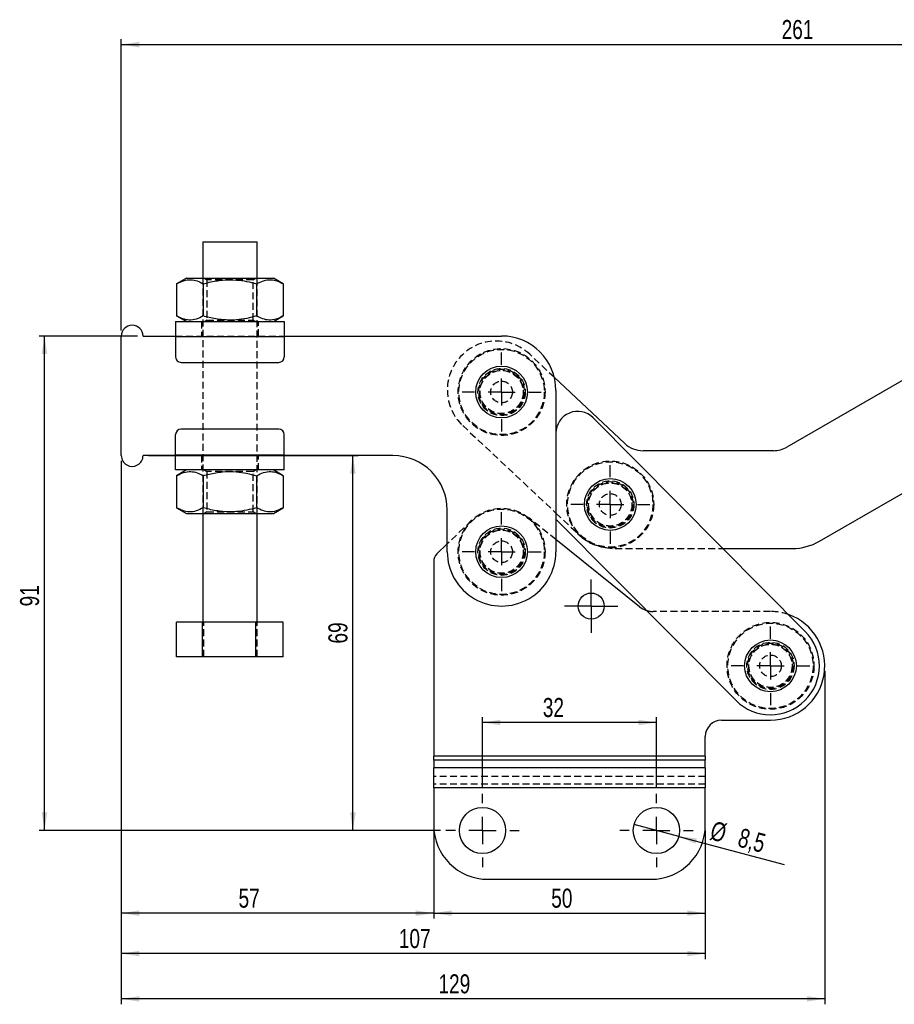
# Model space of a CAD drawing. Extents: x 31 to 353, y 15 to 293.
# Tile 3 of 16: x 31 to 192, y 112 to 293. Entities that reach past the tile are written whole.
import ezdxf

# ---------------------------------------------------------------- set-up
doc = ezdxf.new("R2010")
doc.units = 0
doc.linetypes.add('HIDDEN', pattern=[1.905, 1.27, -0.635])
doc.layers.get('0').update_dxf_attribs({"linetype": 'CONTINUOUS'})
doc.styles.add('SLDTEXTSTYLE0', font='TXT', dxfattribs={"width": 0.75})
doc.dimstyles.new('SLDDIMSTYLE0', dxfattribs={"dimtxt": 3.5, "dimasz": 3.302, "dimexe": 0, "dimexo": 0.0625, "dimgap": 0.875, "dimtad": 1, "dimdec": 1, "dimrnd": 1e-09, "dimzin": 12, "dimtxsty": 'SLDTEXTSTYLE0', "dimsah": 1, "dimcen": 0.09, "dimazin": 3, "dimtfac": 1, "dimtofl": 0, "dimtmove": 0, "dimatfit": 3, "dimtolj": 1, "dimtzin": 12})
doc.dimstyles.new('SLDDIMSTYLE1', dxfattribs={"dimtxt": 3.5, "dimasz": 3.302, "dimexe": 0, "dimexo": 0.0625, "dimgap": 0.875, "dimtad": 1, "dimdec": 0, "dimrnd": 1e-09, "dimzin": 12, "dimtxsty": 'SLDTEXTSTYLE0', "dimsah": 1, "dimcen": 0.09, "dimazin": 3, "dimtfac": 1, "dimtdec": 0, "dimtofl": 0, "dimtmove": 0, "dimatfit": 3, "dimtolj": 1, "dimtzin": 12})
doc.dimstyles.new('SLDDIMSTYLE2', dxfattribs={"dimtxt": 3.5, "dimasz": 3.302, "dimexe": 0, "dimexo": 0.0625, "dimgap": 0.875, "dimtad": 1, "dimdec": 0, "dimrnd": 1e-09, "dimzin": 12, "dimtxsty": 'SLDTEXTSTYLE0', "dimsah": 1, "dimcen": 0.09, "dimazin": 3, "dimtfac": 1, "dimtofl": 0, "dimtmove": 0, "dimatfit": 3, "dimtolj": 1, "dimtzin": 12})
doc.dimstyles.new('SLDDIMSTYLE3', dxfattribs={"dimtxt": 3.5, "dimasz": 3.302, "dimexe": 0, "dimexo": 0.0625, "dimgap": 0.875, "dimtad": 1, "dimdec": 3, "dimrnd": 1e-09, "dimzin": 12, "dimtxsty": 'SLDTEXTSTYLE0', "dimsah": 1, "dimcen": 0.09, "dimazin": 3, "dimtfac": 1, "dimtdec": 3, "dimtofl": 0, "dimtmove": 0, "dimatfit": 3, "dimtolj": 1, "dimtzin": 12})
doc.dimstyles.new('SLDDIMSTYLE4', dxfattribs={"dimtxt": 3.5, "dimasz": 3.302, "dimexe": 0, "dimexo": 0.0625, "dimgap": 0.875, "dimtad": 1, "dimdec": 3, "dimrnd": 1e-09, "dimzin": 12, "dimtxsty": 'SLDTEXTSTYLE0', "dimblk1": 'NONE', "dimsah": 1, "dimcen": 0, "dimazin": 3, "dimtfac": 1, "dimtdec": 3, "dimtmove": 0, "dimatfit": 3, "dimtolj": 1, "dimtzin": 12})

# ---------------------------------------------------------------- blocks, each defined once
blk = doc.blocks.new('_D')
at = {"color": 179, "linetype": 'CONTINUOUS'}
for p, q in [((54.51, 212.64), (93.14, 212.64)), ((92.14, 143.65), (92.14, 212.64)), ((108.26, 143.65), (91.14, 143.65))]:
    blk.add_line(p, q, dxfattribs=at)
for points in [[(92.14, 212.64), (91.63, 209.33), (92.65, 209.33)], [(92.14, 143.65), (92.65, 146.95), (91.63, 146.95)]]:
    blk.add_solid(points, dxfattribs=at)
at = {"color": 179, "linetype": 'CONTINUOUS', "insert": (87.63, 178.04, 0.1), "char_height": 3.5, "attachment_point": 1, "rotation": 90, "style": 'SLDTEXTSTYLE0'}
blk.add_mtext('69', dxfattribs=at)
blk = doc.blocks.new('_D_1')
at = {"color": 179, "linetype": 'CONTINUOUS'}
for p, q in [((49.51, 235.64), (49.51, 289.28)), ((49.51, 288.28), (310.81, 288.29)), ((310.81, 264.75), (310.81, 289.29))]:
    blk.add_line(p, q, dxfattribs=at)
for points in [[(49.51, 288.28), (52.81, 287.77), (52.81, 288.79)], [(310.81, 288.29), (307.51, 288.79), (307.51, 287.78)]]:
    blk.add_solid(points, dxfattribs=at)
at = {"color": 179, "linetype": 'CONTINUOUS', "insert": (171.06, 292.8, 0.1), "char_height": 3.5, "attachment_point": 1, "rotation": 0.0009, "style": 'SLDTEXTSTYLE0'}
blk.add_mtext('261', dxfattribs=at)
blk = doc.blocks.new('_D_2')
at = {"color": 179, "linetype": 'CONTINUOUS'}
for p, q in [((52.51, 234.64), (34.38, 234.64)), ((35.38, 143.65), (35.38, 234.64)), ((108.26, 143.65), (34.38, 143.65))]:
    blk.add_line(p, q, dxfattribs=at)
for points in [[(35.38, 234.64), (34.87, 231.33), (35.89, 231.33)], [(35.38, 143.65), (35.89, 146.95), (34.87, 146.95)]]:
    blk.add_solid(points, dxfattribs=at)
at = {"color": 179, "linetype": 'CONTINUOUS', "insert": (30.87, 184.87, 0.1), "char_height": 3.5, "attachment_point": 1, "rotation": 90, "style": 'SLDTEXTSTYLE0'}
blk.add_mtext('91', dxfattribs=at)
blk = doc.blocks.new('_D_3')
at = {"color": 179, "linetype": 'CONTINUOUS'}
for p, q in [((49.51, 211.64), (49.51, 127.42)), ((107.01, 143.65), (107.01, 127.42)), ((107.01, 128.42), (49.51, 128.42))]:
    blk.add_line(p, q, dxfattribs=at)
for points in [[(49.51, 128.42), (52.81, 127.91), (52.81, 128.93)], [(107.01, 128.42), (103.71, 128.93), (103.71, 127.91)]]:
    blk.add_solid(points, dxfattribs=at)
at = {"color": 179, "linetype": 'CONTINUOUS', "insert": (71.09, 132.93, 0.1), "char_height": 3.5, "attachment_point": 1, "style": 'SLDTEXTSTYLE0'}
blk.add_mtext('57', dxfattribs=at)
blk = doc.blocks.new('_D_4')
at = {"color": 179, "linetype": 'CONTINUOUS'}
for p, q in [((107.01, 143.65), (107.01, 127.42)), ((157.01, 143.65), (157.01, 127.42)), ((107.01, 128.42), (157.01, 128.42))]:
    blk.add_line(p, q, dxfattribs=at)
for points in [[(107.01, 128.42), (110.31, 127.91), (110.31, 128.93)], [(157.01, 128.42), (153.71, 128.93), (153.71, 127.91)]]:
    blk.add_solid(points, dxfattribs=at)
at = {"color": 179, "linetype": 'CONTINUOUS', "insert": (128.65, 132.93, 0.1), "char_height": 3.5, "attachment_point": 1, "style": 'SLDTEXTSTYLE0'}
blk.add_mtext('50', dxfattribs=at)
blk = doc.blocks.new('_D_5')
at = {"color": 179, "linetype": 'CONTINUOUS'}
for p, q in [((49.51, 211.64), (49.51, 119.98)), ((157.01, 143.65), (157.01, 119.98)), ((157.01, 120.98), (49.51, 120.98))]:
    blk.add_line(p, q, dxfattribs=at)
for points in [[(49.51, 120.98), (52.82, 120.48), (52.82, 121.49)], [(157.01, 120.98), (153.71, 121.49), (153.71, 120.48)]]:
    blk.add_solid(points, dxfattribs=at)
at = {"color": 179, "linetype": 'CONTINUOUS', "insert": (100.59, 125.5, 0.1), "char_height": 3.5, "attachment_point": 1, "rotation": 0.0009, "style": 'SLDTEXTSTYLE0'}
blk.add_mtext('107', dxfattribs=at)
blk = doc.blocks.new('_D_6')
at = {"color": 179, "linetype": 'CONTINUOUS'}
for p, q in [((49.51, 211.64), (49.51, 111.65)), ((179.01, 172.94), (179.01, 111.65)), ((179.01, 112.65), (49.51, 112.65))]:
    blk.add_line(p, q, dxfattribs=at)
for points in [[(49.51, 112.65), (52.82, 112.14), (52.82, 113.15)], [(179.01, 112.65), (175.71, 113.16), (175.71, 112.14)]]:
    blk.add_solid(points, dxfattribs=at)
at = {"color": 179, "linetype": 'CONTINUOUS', "insert": (107.89, 117.16, 0.1), "char_height": 3.5, "attachment_point": 1, "rotation": 0.0009, "style": 'SLDTEXTSTYLE0'}
blk.add_mtext('129', dxfattribs=at)
blk = doc.blocks.new('_D_7')
at = {"color": 179, "linetype": 'CONTINUOUS'}
for q in [(143.91, 144.75), (171.5, 137.35)]:
    blk.add_line((152.12, 142.55), q, dxfattribs=at)
blk.add_solid([(152.12, 142.55), (155.17, 141.2), (155.44, 142.18)], dxfattribs=at)
at = {"color": 179, "linetype": 'CONTINUOUS', "char_height": 3.5, "attachment_point": 1, "rotation": 345, "style": 'SLDTEXTSTYLE0'}
for s, insert in [('%%c', (158.57, 145.45, 0.1)), ('8,5', (163.68, 144.14, 0.1))]:
    blk.add_mtext(s, dxfattribs=dict(at, insert=insert))
blk = doc.blocks.new('_NONE')
blk = doc.blocks.new('_D_8')
at = {"color": 179, "linetype": 'CONTINUOUS'}
for p, q in [((116.01, 151.4), (116.01, 164.51)), ((148.01, 163.51), (116.01, 163.51)), ((148.01, 151.4), (148.01, 164.51))]:
    blk.add_line(p, q, dxfattribs=at)
for points in [[(116.01, 163.51), (119.31, 163), (119.31, 164.01)], [(148.01, 163.51), (144.71, 164.01), (144.71, 163)]]:
    blk.add_solid(points, dxfattribs=at)
at = {"color": 179, "linetype": 'CONTINUOUS', "insert": (127.1, 168.02, 0.1), "char_height": 3.5, "attachment_point": 1, "style": 'SLDTEXTSTYLE0'}
blk.add_mtext('32', dxfattribs=at)
blk = doc.blocks.new('SW_CENTERMARKSYMBOL_0')
at = {"color": 0, "linetype": 'CONTINUOUS'}
for p, q in [((0, 5), (0, 7.2625)), ((0, 0), (0, 2.5)), ((-5, 0), (-7.2625, 0)), ((0, 0), (-2.5, 0)), ((0, 0), (0, -2.5)), ((0, 0), (2.5, 0)), ((5, 0), (7.2625, 0)), ((0, -5), (0, -7.2625))]:
    blk.add_line(p, q, dxfattribs=at)
blk = doc.blocks.new('SW_CENTERMARKSYMBOL_1')
at = {"color": 0, "linetype": 'CONTINUOUS'}
for p, q in [((0, 5), (0, 7.2625)), ((0, 0), (0, 2.5)), ((-5, 0), (-7.2625, 0)), ((0, 0), (-2.5, 0)), ((0, 0), (0, -2.5)), ((0, 0), (2.5, 0)), ((5, 0), (7.2625, 0)), ((0, -5), (0, -7.2625))]:
    blk.add_line(p, q, dxfattribs=at)
blk = doc.blocks.new('SW_CENTERMARKSYMBOL_2')
at = {"color": 0, "linetype": 'CONTINUOUS'}
for p, q in [((0, 5), (0, 7.2625)), ((0, 0), (0, 2.5)), ((-5, 0), (-7.2625, 0)), ((0, 0), (-2.5, 0)), ((0, 0), (0, -2.5)), ((0, 0), (2.5, 0)), ((5, 0), (7.2625, 0)), ((0, -5), (0, -7.2625))]:
    blk.add_line(p, q, dxfattribs=at)
blk = doc.blocks.new('SW_CENTERMARKSYMBOL_3')
at = {"color": 0, "linetype": 'CONTINUOUS'}
for p, q in [((0, 2.5), (0, 4.9)), ((0, 0), (0, 2.5)), ((-2.5, 0), (-4.9, 0)), ((0, 0), (-2.5, 0)), ((0, 0), (0, -2.5)), ((0, 0), (2.5, 0)), ((2.5, 0), (4.9, 0)), ((0, -2.5), (0, -4.9))]:
    blk.add_line(p, q, dxfattribs=at)
blk = doc.blocks.new('SW_CENTERMARKSYMBOL_4')
at = {"color": 0, "linetype": 'CONTINUOUS'}
for p, q in [((0, 5), (0, 7.2625)), ((0, 0), (0, 2.5)), ((-5, 0), (-7.2625, 0)), ((0, 0), (-2.5, 0)), ((0, 0), (0, -2.5)), ((0, 0), (2.5, 0)), ((5, 0), (7.2625, 0)), ((0, -5), (0, -7.2625))]:
    blk.add_line(p, q, dxfattribs=at)
blk = doc.blocks.new('SW_CENTERMARKSYMBOL_5')
at = {"color": 0, "linetype": 'CONTINUOUS'}
for p, q in [((0, 5), (0, 6.75)), ((0, 0), (0, 2.5)), ((-5, 0), (-6.75, 0)), ((0, 0), (-2.5, 0)), ((0, 0), (0, -2.5)), ((0, 0), (2.5, 0)), ((5, 0), (6.75, 0)), ((0, -5), (0, -6.75))]:
    blk.add_line(p, q, dxfattribs=at)
blk = doc.blocks.new('SW_CENTERMARKSYMBOL_6')
at = {"color": 0, "linetype": 'CONTINUOUS'}
for p, q in [((0, 5), (0, 6.75)), ((0, 0), (0, 2.5)), ((-5, 0), (-6.75, 0)), ((0, 0), (-2.5, 0)), ((0, 0), (0, -2.5)), ((0, 0), (2.5, 0)), ((5, 0), (6.75, 0)), ((0, -5), (0, -6.75))]:
    blk.add_line(p, q, dxfattribs=at)

msp = doc.modelspace()

# ---------------------------------------------------------------- linework, layer by layer
at = {"color": 7, "linetype": 'CONTINUOUS'}
for p, q in [((64.511378, 251.985962), (64.511483, 245.285964)), ((74.511484, 245.286121), (74.51138, 251.986118)), ((61.511484, 245.285916), (59.696545, 244.238021)), ((79.326455, 244.23833), (77.511487, 245.286169)), ((59.696545, 244.238021), (59.696642, 238.333753)), ((64.604026, 244.2381), (64.604116, 238.333831)), ((74.418982, 244.238256), (74.419071, 238.333984)), ((79.326455, 244.23833), (79.326549, 238.334062)), ((216.115442, 239.648281), (172.036075, 214.203079)), ((59.696642, 238.333753), (61.511611, 237.285914)), ((77.511613, 237.286168), (79.326549, 238.334062)), ((59.511614, 237.285885), (79.511614, 237.286201)), ((49.512004, 212.635728), (49.511653, 234.635728)), ((53.511654, 234.635791), (59.511651, 234.635884)), ((59.511659, 234.535886), (79.511655, 234.536199)), ((59.511659, 234.535886), (59.511711, 230.785886)), ((79.511655, 234.636201), (119.511654, 234.636831)), ((79.511655, 234.536199), (79.511714, 230.786199)), ((60.511728, 229.785899), (78.511731, 229.786182)), ((142.139443, 214.89003), (129.224426, 227.016977)), ((129.511811, 224.636985), (129.512278, 194.936986)), ((178.018228, 196.872541), (225.114373, 224.059204)), ((175.397296, 180.279158), (136.350432, 219.591933)), ((78.511924, 217.486183), (60.511922, 217.4859)), ((59.512001, 212.735884), (59.511942, 216.485886)), ((79.511997, 212.736199), (79.511938, 216.486199)), ((129.512423, 216.773181), (129.512184, 200.934081)), ((59.512001, 212.635884), (53.511997, 212.635789)), ((79.511997, 212.736199), (59.512001, 212.735884)), ((99.512001, 212.636514), (79.512001, 212.636199)), ((169.536029, 213.533378), (145.561676, 213.535022)), ((79.512042, 209.986199), (59.512039, 209.985884)), ((61.512043, 209.985916), (59.697104, 208.938023)), ((59.697104, 208.938023), (59.697193, 203.033751)), ((64.604578, 208.9381), (64.604674, 203.03383)), ((74.419537, 208.938254), (74.41963, 203.033984)), ((79.327014, 208.938333), (77.512042, 209.986167)), ((79.327014, 208.938333), (79.327107, 203.03406)), ((59.697193, 203.033751), (61.512169, 201.985917)), ((77.512168, 201.986168), (79.327107, 203.03406)), ((64.512168, 201.985963), (64.512481, 181.985963)), ((74.512483, 181.986121), (74.512166, 201.986121)), ((109.512278, 194.936672), (109.512157, 202.636671)), ((129.512166, 202.055384), (129.512201, 202.055352)), ((129.512184, 200.934081), (162.626256, 167.5945)), ((109.512256, 196.369445), (107.61715, 194.525772)), ((144.905843, 184.817081), (129.512243, 197.169627)), ((160.245623, 195.534015), (173.018136, 195.533138)), ((107.011775, 193.09224), (107.011775, 157.297116)), ((64.480011, 181.985963), (59.698601, 181.985888)), ((59.698698, 175.585888), (59.698601, 181.985888)), ((74.293897, 181.986117), (64.480011, 181.985963)), ((64.480116, 175.585963), (64.480011, 181.985963)), ((79.326366, 181.986197), (74.293897, 181.986117)), ((74.293998, 175.586117), (74.293897, 181.986117)), ((79.326467, 175.586196), (79.326366, 181.986197)), ((64.480116, 175.585963), (59.698698, 175.585888)), ((74.293998, 175.586117), (64.480116, 175.585963)), ((79.326467, 175.586196), (74.293998, 175.586117)), ((160.011777, 163.93683), (169.011776, 163.93683)), ((157.011776, 157.297116), (157.011776, 160.936829)), ((157.011776, 157.297116), (107.011775, 157.297116)), ((107.011775, 156.59001), (107.011775, 157.297116)), ((107.011775, 156.59001), (107.011775, 155.170592)), ((157.011776, 156.59001), (107.011775, 156.59001)), ((157.011776, 157.297116), (157.011776, 156.59001)), ((157.011776, 155.170592), (157.011776, 156.59001)), ((157.011776, 155.170592), (107.011775, 155.170592)), ((107.011775, 151.458281), (107.011775, 155.170592)), ((157.011776, 155.170592), (157.011776, 151.458281)), ((157.011776, 151.458281), (107.011775, 151.458281)), ((107.011775, 151.458281), (107.011775, 144.646505)), ((157.011776, 144.646505), (157.011776, 151.458281)), ((117.011776, 134.646504), (147.011776, 134.646504))]:
    msp.add_line(p, q, dxfattribs=at)
at = {"color": 7, "linetype": 'HIDDEN'}
for p, q in [((64.511483, 245.285964), (64.512168, 201.985963)), ((64.838228, 245.285968), (65.261488, 244.989606)), ((65.261488, 244.989606), (65.261607, 237.582347)), ((73.76149, 244.989736), (74.184746, 245.286117)), ((73.761606, 237.582481), (73.76149, 244.989736)), ((74.512166, 201.986121), (74.511484, 245.286121)), ((65.261607, 237.582347), (64.838347, 237.28597)), ((74.184873, 237.286115), (73.761606, 237.582481)), ((64.261612, 237.285959), (64.261657, 234.635959)), ((74.761652, 234.636127), (74.761611, 237.286123)), ((59.511651, 234.635884), (79.511655, 234.636201)), ((59.511659, 234.535886), (79.511655, 234.536199)), ((129.224426, 227.016977), (124.689576, 231.275114)), ((112.3683, 218.153136), (129.512166, 202.055384)), ((79.511997, 212.736199), (59.512001, 212.735884)), ((79.512001, 212.636199), (59.512001, 212.635884)), ((64.262, 212.635959), (64.262045, 209.985959)), ((74.76204, 209.986125), (74.761999, 212.636125)), ((64.838779, 209.985968), (65.262047, 209.689605)), ((65.262047, 209.689605), (65.262166, 202.282345)), ((73.762045, 209.689739), (74.185302, 209.986115)), ((73.762164, 202.282479), (73.762045, 209.689739)), ((65.262166, 202.282345), (64.838906, 201.985969)), ((74.185428, 201.986116), (73.762164, 202.282479)), ((129.512243, 197.169627), (124.519142, 201.176325)), ((129.512201, 202.055352), (133.569752, 198.245391)), ((113.933773, 200.670962), (109.512256, 196.369445)), ((140.414218, 195.535376), (160.245623, 195.534015)), ((169.011776, 183.936829), (147.409275, 183.936829)), ((64.73117, 175.585967), (64.731066, 181.985967)), ((74.545053, 175.586122), (74.544952, 181.986121)), ((157.011776, 157.297116), (107.011775, 157.297116)), ((157.011776, 156.59001), (107.011775, 156.59001)), ((157.011776, 155.170592), (107.011775, 155.170592)), ((157.011776, 153.584807), (107.011775, 153.584807)), ((157.011776, 152.165389), (107.011775, 152.165389)), ((157.011776, 151.458281), (107.011775, 151.458281))]:
    msp.add_line(p, q, dxfattribs=at)
at = {"color": 7, "linetype": 'CONTINUOUS', "flags": 128}
for points in [[(64.511378, 251.985962), (64.531592, 251.985962), (64.7338, 251.985969), (65.144804, 251.985977), (65.746655, 251.985984), (66.513036, 251.985992), (67.410466, 251.986007), (68.39971, 251.986022), (69.437538, 251.986044), (70.4786, 251.986059), (71.477384, 251.986074), (72.390248, 251.986089), (73.17729, 251.986096), (73.804115, 251.986111)], [(73.804115, 251.986111), (74.243327, 251.986118), (74.475729, 251.986118), (74.51138, 251.986118)], [(61.511484, 245.285916), (61.620598, 245.285919), (61.944951, 245.285923), (62.475693, 245.285931), (63.198362, 245.285942), (64.093237, 245.285957), (65.135901, 245.285972), (66.297923, 245.28599), (67.547602, 245.286012), (68.85085, 245.286031), (70.172121, 245.286053), (71.475369, 245.286072), (72.725051, 245.286094), (73.88707, 245.286109), (74.929737, 245.286128), (75.824612, 245.286143), (76.547277, 245.286154), (77.078023, 245.286161), (77.402377, 245.286165), (77.511487, 245.286169)], [(59.511614, 237.285885), (59.511614, 237.233045), (59.511614, 237.076553), (59.511621, 236.822425), (59.511621, 236.480428), (59.511629, 236.063702), (59.511636, 235.588262), (59.511644, 235.072384), (59.511659, 234.535886)], [(79.511614, 237.286201), (79.511614, 237.233358), (79.511614, 237.07687), (79.511621, 236.822742), (79.511625, 236.480741), (79.511632, 236.064019), (79.51164, 235.588579), (79.511647, 235.072697), (79.511655, 234.536199)], [(59.512039, 209.985884), (59.512039, 210.038726), (59.512039, 210.195216), (59.512031, 210.449344), (59.512031, 210.791341), (59.512024, 211.208066), (59.512016, 211.683505), (59.512009, 212.199387), (59.512001, 212.735884)], [(79.512042, 209.986199), (79.512042, 210.03904), (79.512038, 210.195531), (79.512035, 210.449659), (79.512027, 210.791655), (79.512023, 211.208381), (79.512016, 211.683819), (79.512008, 212.199701), (79.511997, 212.736199)], [(61.512169, 201.985917), (61.621276, 201.985918), (61.945629, 201.985922), (62.476379, 201.985931), (63.19904, 201.985943), (64.093915, 201.985958), (65.136579, 201.985972), (66.298601, 201.985991), (67.548287, 201.986012), (68.851535, 201.986032), (70.172803, 201.986053), (71.476051, 201.986073), (72.725729, 201.986093), (73.887751, 201.98611), (74.930419, 201.986127), (75.82529, 201.986142), (76.547959, 201.986153), (77.078705, 201.986161), (77.403058, 201.986166), (77.512168, 201.986168)]]:
    msp.add_lwpolyline(points, dxfattribs=at)
at = {"color": 7, "linetype": 'HIDDEN', "flags": 128}
for points in [[(73.76149, 244.989736), (73.732753, 244.989736), (73.505183, 244.989733), (73.062313, 244.989725), (72.428019, 244.989718), (71.636491, 244.989703), (70.730404, 244.989692), (69.758606, 244.989677), (68.773483, 244.989658), (67.828153, 244.989643), (66.973564, 244.989632), (66.255805, 244.989621), (65.713552, 244.98961), (65.376048, 244.989606), (65.261488, 244.989606), (65.261488, 244.989606)], [(65.261607, 237.582347), (65.290344, 237.582347), (65.517914, 237.582351), (65.960784, 237.582358), (66.595082, 237.582365), (67.386609, 237.58238), (68.292697, 237.582395), (69.264491, 237.58241), (70.249611, 237.582425), (71.194948, 237.58244), (72.049533, 237.582451), (72.767296, 237.582462), (73.309545, 237.582474), (73.647049, 237.582477), (73.761606, 237.582481), (73.761606, 237.582481)], [(73.762045, 209.689739), (73.733308, 209.689737), (73.505742, 209.689735), (73.062868, 209.689727), (72.428574, 209.689716), (71.637047, 209.689705), (70.730959, 209.68969), (69.759161, 209.689675), (68.774042, 209.68966), (67.828705, 209.689646), (66.974123, 209.689631), (66.256356, 209.689619), (65.714111, 209.689612), (65.376607, 209.689606), (65.262047, 209.689605), (65.262047, 209.689605)], [(65.262166, 202.282345), (65.290903, 202.282347), (65.518466, 202.282351), (65.961343, 202.282357), (66.595634, 202.282368), (67.387161, 202.282379), (68.293248, 202.282394), (69.26505, 202.282409), (70.250169, 202.282425), (71.195503, 202.28244), (72.050088, 202.282453), (72.767851, 202.282465), (73.3101, 202.282472), (73.647604, 202.282478), (73.762164, 202.282479), (73.762164, 202.282479)]]:
    msp.add_lwpolyline(points, dxfattribs=at)
at = {"color": 7, "linetype": 'HIDDEN'}
for centre, radius in [((119.511816, 224.336829), 8), ((119.511816, 224.336829), 7.85), ((119.511816, 224.336829), 4.35), ((119.511816, 224.336829), 4.2), ((119.511816, 224.336829), 4), ((119.511816, 224.336829), 4), ((119.511816, 224.336829), 3.96875), ((119.511816, 224.336829), 2), ((139.510376, 203.635438), 8), ((139.510376, 203.635438), 7.85), ((139.510376, 203.635438), 4.35), ((139.510376, 203.635438), 4.2), ((139.510376, 203.635438), 4), ((139.510376, 203.635438), 3.96875), ((139.510376, 203.635438), 2), ((119.512278, 194.936829), 8), ((119.512278, 194.936829), 7.85), ((119.512278, 194.936829), 4.35), ((119.512278, 194.936829), 4.2), ((119.512278, 194.936829), 4), ((119.512278, 194.936829), 4), ((119.512278, 194.936829), 3.96875), ((119.512278, 194.936829), 2), ((169.011776, 173.936829), 8), ((169.011776, 173.936829), 7.85), ((169.011776, 173.936829), 4.35), ((169.011776, 173.936829), 4.2), ((169.011776, 173.936829), 4), ((169.011776, 173.936829), 3.96875), ((169.011776, 173.936829), 2)]:
    msp.add_circle(centre, radius, dxfattribs=at)
at = {"color": 7, "linetype": 'CONTINUOUS'}
for centre, radius in [((119.511816, 224.336829), 4.7625), ((139.510376, 203.635438), 4.7625), ((119.512278, 194.936829), 4.7625), ((136.011776, 184.936829), 2.4), ((169.011776, 173.936829), 4.7625), ((116.011776, 143.646504), 4.25), ((148.011776, 143.646504), 4.25)]:
    msp.add_circle(centre, radius, dxfattribs=at)
for centre, radius, start, end in [((51.511654, 234.635759), 2, 0.0009017, 180.0009017), ((119.511811, 224.636829), 10, 0.0009017, 90.0009017), ((60.511714, 230.7859), 1, 180.0009017, 270.0009017), ((78.511714, 230.786184), 1, 270.0009017, 0.0009017), ((133.512423, 216.773121), 4, 44.80556853, 179.9991363), ((60.511939, 216.4859), 1, 90.0009017, 180.0009017), ((78.511939, 216.486184), 1, 0.0009017, 90.0009017), ((145.56202, 218.535022), 5, 226.80250233, 269.99606742), ((169.536373, 218.533377), 5, 269.99606742, 299.99606742), ((51.512, 212.635759), 2, 180.0009017, 0.0009017), ((99.512157, 202.636514), 10, 0.0009017, 90.0009017), ((173.018822, 205.533138), 10, 269.99606742, 299.99606742), ((109.011776, 193.09224), 2, 134.21184298, 180), ((119.512278, 194.936829), 10, 180.0009017, 0.0009017), ((147.409275, 187.936829), 4, 231.25480857, 252.59028879), ((169.011776, 173.936829), 10, 270, 70.64750131), ((169.011776, 173.936829), 9, 224.80556853, 44.80556853), ((160.011776, 160.936829), 3, 90, 180), ((117.011776, 144.646504), 10, 180, 270), ((147.011776, 144.646504), 10, 270, 0)]:
    msp.add_arc(centre, radius, start, end, dxfattribs=at)
at = {"color": 7, "linetype": 'HIDDEN'}
for centre, radius, start, end in [((118.528938, 224.714125), 9.000001, 46.80250233, 226.80250233), ((140.414905, 205.535376), 10, 226.80250233, 269.99606742), ((147.409275, 187.936829), 4, 252.59028879, 270), ((169.011776, 173.936829), 10, 70.64750131, 90)]:
    msp.add_arc(centre, radius, start, end, dxfattribs=at)
at = {"color": 7, "linetype": 'CONTINUOUS'}
for points, knots in [([(59.696545, 244.238021), (60.122477, 244.457306), (60.983578, 244.900631), (62.259415, 245.062825), (63.47904, 244.824803), (64.226747, 244.434858), (64.604026, 244.2381)], [0, 0, 0, 0, 0.2646050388, 0.5349477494, 0.7653431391, 1, 1, 1, 1]), ([(64.604026, 244.2381), (64.960172, 244.335837), (66.121374, 244.654508), (68.159018, 245.005838), (70.486678, 245.018972), (72.587229, 244.724648), (73.806165, 244.400979), (74.418982, 244.238256)], [0, 0, 0, 0, 0.1112575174, 0.3627510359, 0.6203153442, 0.8091144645, 1, 1, 1, 1]), ([(74.418982, 244.238256), (74.844912, 244.457539), (75.70601, 244.900861), (76.981848, 245.063056), (78.201473, 244.825034), (78.949178, 244.435089), (79.326455, 244.23833)], [0, 0, 0, 0, 0.264604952, 0.5349477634, 0.7653432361, 1, 1, 1, 1]), ([(64.604116, 238.333831), (64.178186, 238.114546), (63.317091, 237.671221), (62.041253, 237.509027), (60.821629, 237.747049), (60.073921, 238.136994), (59.696642, 238.333753)], [0, 0, 0, 0, 0.2646048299, 0.5349476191, 0.765343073, 1, 1, 1, 1]), ([(74.419071, 238.333984), (73.812474, 238.17276), (72.593648, 237.848816), (70.514334, 237.556171), (68.180901, 237.563903), (66.142039, 237.911825), (64.960262, 238.236105), (64.604116, 238.333831)], [0, 0, 0, 0, 0.18896396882, 0.37968198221, 0.63081998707, 0.8887422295, 1, 1, 1, 1]), ([(79.326549, 238.334062), (78.900618, 238.114777), (78.03952, 237.671452), (76.763682, 237.509258), (75.544058, 237.74728), (74.79635, 238.137225), (74.419071, 238.333984)], [0, 0, 0, 0, 0.2646049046, 0.5349476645, 0.7653430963, 1, 1, 1, 1]), ([(59.697104, 208.938023), (60.123036, 209.157308), (60.984136, 209.600631), (62.259975, 209.762826), (63.47959, 209.524803), (64.227298, 209.134859), (64.604578, 208.9381)], [0, 0, 0, 0, 0.26460510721, 0.53494792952, 0.76534304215, 1, 1, 1, 1]), ([(64.604578, 208.9381), (64.960726, 209.035838), (66.121928, 209.354509), (68.159573, 209.705835), (70.487234, 209.718973), (72.587785, 209.424646), (73.806721, 209.100978), (74.419537, 208.938254)], [0, 0, 0, 0, 0.1112582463, 0.3627508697, 0.6203154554, 0.8091149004, 1, 1, 1, 1]), ([(74.419537, 208.938254), (74.845468, 209.157538), (75.706565, 209.600862), (76.982403, 209.763059), (78.202028, 209.525036), (78.949735, 209.135092), (79.327014, 208.938333)], [0, 0, 0, 0, 0.2646049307, 0.5349476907, 0.7653431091, 1, 1, 1, 1]), ([(64.604674, 203.03383), (64.178742, 202.814546), (63.317641, 202.371223), (62.041805, 202.209025), (60.82218, 202.447048), (60.074472, 202.836992), (59.697193, 203.033751)], [0, 0, 0, 0, 0.2646050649, 0.5349477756, 0.765343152, 1, 1, 1, 1]), ([(74.41963, 203.033984), (73.813031, 202.872761), (72.594204, 202.54882), (70.51489, 202.256167), (68.181458, 202.263904), (66.142598, 202.611827), (64.96082, 202.936104), (64.604674, 203.03383)], [0, 0, 0, 0, 0.1889642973, 0.3796823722, 0.6308200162, 0.8887422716, 1, 1, 1, 1]), ([(79.327107, 203.03406), (78.901175, 202.814776), (78.040074, 202.371453), (76.764238, 202.209259), (75.544612, 202.44728), (74.796908, 202.837225), (74.41963, 203.033984)], [0, 0, 0, 0, 0.2646050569, 0.5349478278, 0.765343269, 1, 1, 1, 1])]:
    msp.add_open_spline(points, degree=3, knots=knots, dxfattribs=at)

# ---------------------------------------------------------------- block references
at = {"color": 179, "linetype": 'CONTINUOUS'}
for name, p in [('SW_CENTERMARKSYMBOL_0', (119.511816, 224.336829)), ('SW_CENTERMARKSYMBOL_2', (139.510376, 203.635438)), ('SW_CENTERMARKSYMBOL_1', (119.512278, 194.936829)), ('SW_CENTERMARKSYMBOL_3', (136.011776, 184.936829)), ('SW_CENTERMARKSYMBOL_4', (169.011776, 173.936829)), ('SW_CENTERMARKSYMBOL_5', (116.011776, 143.646504)), ('SW_CENTERMARKSYMBOL_6', (148.011776, 143.646504))]:
    msp.add_blockref(name, p, dxfattribs=at)

# ---------------------------------------------------------------- dimensions: what is measured, and where the dimension line sits
for base, p1, p2, angle, dimstyle, picture, middle in [((310.811383, 288.286223), (49.511654, 234.635727), (310.811769, 263.745185), 0.0009017, 'SLDDIMSTYLE1', '_D_1', (176.363683, 288.284107)), ((35.377637, 234.63579), (109.261776, 143.646504), (53.511654, 234.63579), 90, 'SLDDIMSTYLE2', '_D_2', (35.377637, 188.880823)), ((49.512, 128.418325), (107.011776, 144.646504), (49.512, 212.635727), 0, 'SLDDIMSTYLE2', '_D_3', (75.094662, 128.418325)), ((49.513442, 120.983102), (157.011776, 144.646504), (49.512, 212.635727), 0.0009017, 'SLDDIMSTYLE2', '_D_5', (105.894341, 120.983989)), ((49.513573, 112.645502), (179.011776, 173.936829), (49.512, 212.635727), 0.0009017, 'SLDDIMSTYLE2', '_D_6', (113.193441, 112.646504)), ((92.138628, 212.63579), (109.261776, 143.646504), (53.512, 212.63579), 90, 'SLDDIMSTYLE0', '_D', (92.138628, 182.048129)), ((157.011776, 128.418325), (107.011776, 144.646504), (157.011776, 144.646504), 0, 'SLDDIMSTYLE3', '_D_4', (132.654344, 128.418325))]:
    dim = msp.add_linear_dim(base=base, p1=p1, p2=p2, angle=angle, dimstyle=dimstyle, dxfattribs=at)
    dim.commit()
    dim.dimension.update_dxf_attribs({"geometry": picture, "text_midpoint": middle, "dimtype": 160})
dim = msp.add_linear_dim(base=(116.011776, 163.50531), p1=(148.011776, 150.396504), p2=(116.011776, 150.396504), dimstyle='SLDDIMSTYLE3', dxfattribs=at)
dim.commit()
dim.dimension.update_dxf_attribs({"geometry": '_D_8', "text_midpoint": (131.112961, 163.50531), "dimtype": 160})
dim = msp.add_diameter_dim_2p(p1=(143.906591, 144.746485), p2=(152.116961, 142.546523), dimstyle='SLDDIMSTYLE4', dxfattribs=at)
dim.commit()
dim.dimension.update_dxf_attribs({"geometry": '_D_7', "text_midpoint": (164.673621, 139.181989), "dimtype": 163})

doc.saveas('drawing.dxf')
